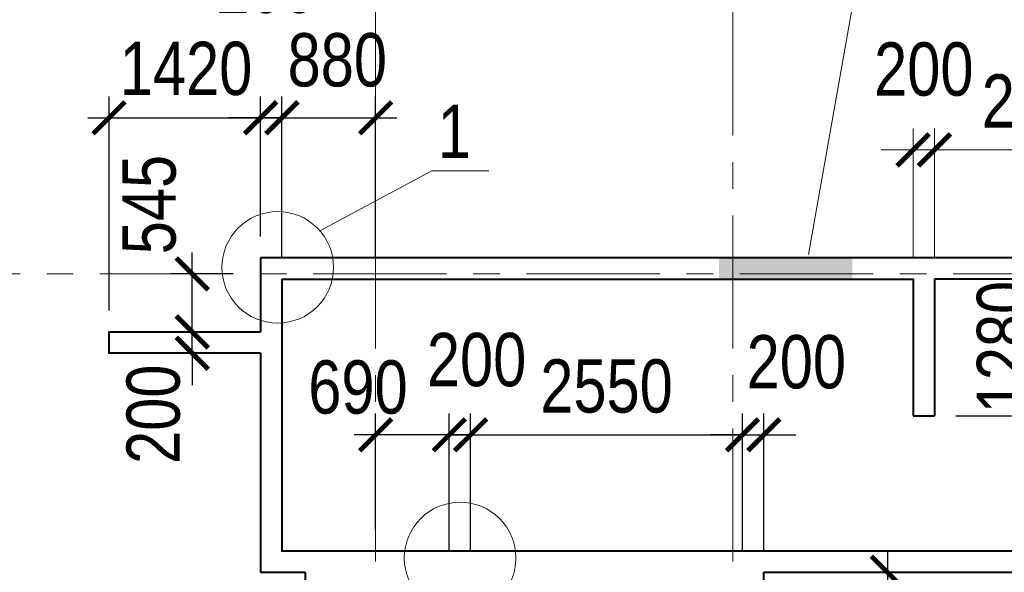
# Model space of a CAD drawing. Extents: x 26966 to 148137, y 549733 to 633733.
# Tile 17 of 29: x 52029 to 61263, y 621028 to 626214. Entities that reach past the tile are written whole.
import ezdxf

# ---------------------------------------------------------------- set-up
doc = ezdxf.new("R2010")
doc.units = 0
doc.header["$LTSCALE"] = 1000
doc.header["$MEASUREMENT"] = 0
doc.linetypes.add('CENTER', pattern=[2, 1.25, -0.25, 0.25, -0.25])
for name, color, linetype, lineweight in [('CК-400-Т(двери)', 7, 'Continuous', 20), ('СК-040-С(тены)', 12, 'Continuous', 40), ('СК-100-О(си)', 7, 'CENTER', 15), ('СК-110-О-РАЗМЕРЫ', 7, 'Continuous', 15), ('СК-300-Р(азмеры)', 7, 'Continuous', 20), ('СК-343-Р-КОЛОННЫ', 7, 'Continuous', 13), ('СК-400-Т(екст)', 7, 'Continuous', 20), ('СК-600-Ш(триховка', 7, 'Continuous', 15)]:
    doc.layers.add(name, color=color, linetype=linetype, lineweight=lineweight)
doc.styles.add('RUSS', font='arial.ttf', dxfattribs={"width": 0.8})
doc.dimstyles.new('100-200', dxfattribs={"dimscale": 0, "dimtxt": 500, "dimasz": 300, "dimexe": 200, "dimexo": 200, "dimgap": 200, "dimtad": 1, "dimdec": 0, "dimzin": 0, "dimdsep": 46, "dimtxsty": 'RUSS', "dimblk": 'ARCHTICK', "dimcen": 0.096, "dimdle": 200, "dimclrd": 7, "dimclre": 7, "dimclrt": 256, "dimadec": 0, "dimazin": 0, "dimtfac": 1, "dimtdec": 0, "dimtmove": 2, "dimatfit": 3, "dimldrblk": 'OBLIQUE', "dimfxl": 1, "dimtolj": 1, "dimtzin": 0, "dimarcsym": 0})

# ---------------------------------------------------------------- blocks, each defined once
blk = doc.blocks.new('оси')
at = {"layer": 'СК-100-О(си)'}
for p, q in [((-36100.2, 18534.9), (-36100.2, -11023.5)), ((-32750.1, 18534.9), (-32750.1, -11023.5)), ((-46685.3, 15985), (4554.2, 15985))]:
    blk.add_line(p, q, dxfattribs=at)
blk = doc.blocks.new('A$C858fb3ef')
at = {"layer": 'СК-300-Р(азмеры)'}
blk.add_blockref('оси', (-0.3, 0), dxfattribs=at)
blk = doc.blocks.new('A$C573b34c5')
blk.add_blockref('A$C858fb3ef', (0.3, 0))
blk = doc.blocks.new('A$Cc2edbf5f')
at = {"layer": 'СК-040-С(тены)'}
for p, q in [((13060.4, 15935), (13060.4, 14654.9)), ((15190.3, 15934.9), (13060.4, 15934.9)), ((6740.4, 15240.5), (6740.4, 13184.9)), ((12860.4, 14654.9), (13060.4, 14654.9)), ((6740.4, 13184.9), (7160.3, 13184.9)), ((7160.3, 13184.9), (7160.3, 10904.9))]:
    blk.add_line(p, q, dxfattribs=at)
for points in [[(6740.4, 16135), (6740.4, 15440.5)], [(11460.3, 13184.9), (15390.3, 13184.9), (15390.3, 16134.9), (6740.4, 16135)], [(6940.4, 15935), (6940.4, 13384.9), (6940.4, 13384.9), (6940.4, 13384.9)], [(6940.4, 15935), (12860.4, 15935), (12860.4, 14654.9)], [(15190.3, 15934.9), (15190.3, 13384.9), (6940.4, 13384.9)], [(6740.4, 15240.5), (5319.9, 15240.5), (5319.9, 15440.5), (6740.4, 15440.5)], [(9169.9, 11234.9), (9169.9, 9285.3), (11460.3, 9285.3), (11460.3, 13184.9)]]:
    blk.add_lwpolyline(points, dxfattribs=at)
at = {"layer": 'СК-600-Ш(триховка', "color": 7}
blk.add_solid([(11038.9, 16135.1), (11038.9, 15935.1), (12288.9, 16135.1), (12288.9, 15935.1)], dxfattribs=at)
blk = doc.blocks.new('_ArchTick')
at = {"color": 0, "linetype": 'ByBlock', "const_width": 0.15}
blk.add_lwpolyline([(-0.5, -0.5), (0.5, 0.5)], dxfattribs=at)
blk = doc.blocks.new('*D49')
at = {"layer": 'Defpoints', "color": 0, "transparency": 16777216}
for p in [(54287.7, 625293.6), (54287.7, 623977.8), (54487.7, 623777.8)]:
    blk.add_point(p, dxfattribs=at)
at = {"layer": 'СК-343-Р-КОЛОННЫ', "color": 7, "lineweight": -2, "transparency": 16777216}
for p, q in [((54287.7, 624177.8), (54287.7, 625493.6)), ((54487.7, 623977.8), (54487.7, 625493.6)), ((54287.7, 625293.6), (53987.7, 625293.6)), ((54487.7, 625293.6), (54287.7, 625293.6)), ((54487.7, 625293.6), (54787.7, 625293.6))]:
    blk.add_line(p, q, dxfattribs=at)
at = {"layer": 'СК-343-Р-КОЛОННЫ', "color": 7, "lineweight": -2, "transparency": 16777216, "xscale": 300, "yscale": 300, "zscale": 300}
blk.add_blockref('_ArchTick', (54287.7, 625293.6), dxfattribs=at)
at = {"layer": 'СК-343-Р-КОЛОННЫ', "color": 7, "lineweight": -2, "transparency": 16777216, "xscale": 300, "yscale": 300, "zscale": 300, "rotation": 180}
blk.add_blockref('_ArchTick', (54487.7, 625293.6), dxfattribs=at)
at = {"layer": 'СК-343-Р-КОЛОННЫ', "transparency": 16777216, "insert": (54339.7, 626523.8), "char_height": 500, "attachment_point": 5, "style": 'RUSS'}
blk.add_mtext('\\A1;200', dxfattribs=at)
blk = doc.blocks.new('_Oblique')
at = {"color": 0, "linetype": 'ByBlock', "lineweight": -2}
blk.add_line((-0.5, -0.5), (0.5, 0.5), dxfattribs=at)
blk = doc.blocks.new('*D50')
at = {"layer": 'Defpoints', "color": 0, "transparency": 16777216}
for p in [(53647.8, 623283.4), (54227.3, 623283.4), (54227.3, 623083.4)]:
    blk.add_point(p, dxfattribs=at)
at = {"layer": 'СК-343-Р-КОЛОННЫ', "color": 7, "lineweight": -2, "transparency": 16777216}
for p, q in [((53647.8, 623283.4), (53647.8, 623583.4)), ((54027.3, 623283.4), (53447.8, 623283.4)), ((53647.8, 623083.4), (53647.8, 623283.4)), ((54027.3, 623083.4), (53447.8, 623083.4)), ((53647.8, 623083.4), (53647.8, 622783.4))]:
    blk.add_line(p, q, dxfattribs=at)
at = {"layer": 'СК-343-Р-КОЛОННЫ', "color": 7, "lineweight": -2, "transparency": 16777216, "xscale": 300, "yscale": 300, "zscale": 300}
for p, rotation in [((53647.8, 623283.4), 270), ((53647.8, 623083.4), 90)]:
    blk.add_blockref('_ArchTick', p, dxfattribs=dict(at, rotation=rotation))
at = {"layer": 'СК-343-Р-КОЛОННЫ', "transparency": 16777216, "insert": (53284.1, 622511.2), "char_height": 500, "attachment_point": 5, "rotation": 90, "style": 'RUSS'}
blk.add_mtext('\\A1;200', dxfattribs=at)
blk = doc.blocks.new('*D51')
at = {"layer": 'Defpoints', "color": 0, "transparency": 16777216}
for p in [(54707.6, 621037.8), (54907.6, 621037.8), (54707.6, 620329.2)]:
    blk.add_point(p, dxfattribs=at)
at = {"layer": 'СК-343-Р-КОЛОННЫ', "color": 7, "lineweight": -2, "transparency": 16777216}
for p, q in [((54707.6, 620837.8), (54707.6, 620129.2)), ((54907.6, 620837.8), (54907.6, 620129.2)), ((54707.6, 620329.2), (54407.6, 620329.2)), ((54907.6, 620329.2), (54707.6, 620329.2)), ((54907.6, 620329.2), (55207.6, 620329.2))]:
    blk.add_line(p, q, dxfattribs=at)
at = {"layer": 'СК-343-Р-КОЛОННЫ', "color": 7, "lineweight": -2, "transparency": 16777216, "xscale": 300, "yscale": 300, "zscale": 300}
blk.add_blockref('_ArchTick', (54707.6, 620329.2), dxfattribs=at)
at = {"layer": 'СК-343-Р-КОЛОННЫ', "color": 7, "lineweight": -2, "transparency": 16777216, "xscale": 300, "yscale": 300, "zscale": 300, "rotation": 180}
blk.add_blockref('_ArchTick', (54907.6, 620329.2), dxfattribs=at)
at = {"layer": 'СК-343-Р-КОЛОННЫ', "transparency": 16777216, "insert": (54085.2, 620694.5), "char_height": 500, "attachment_point": 5, "style": 'RUSS'}
blk.add_mtext('\\A1;200', dxfattribs=at)
blk = doc.blocks.new('*D60')
at = {"layer": 'Defpoints', "color": 0, "transparency": 16777216}
for p in [(58807.6, 622318.2), (56257.6, 621028.3), (58807.6, 621028.3)]:
    blk.add_point(p, dxfattribs=at)
at = {"layer": 'СК-343-Р-КОЛОННЫ', "color": 7, "lineweight": -2, "transparency": 16777216}
for p, q in [((56257.6, 621228.3), (56257.6, 622518.2)), ((58807.6, 621228.3), (58807.6, 622518.2)), ((56057.6, 622318.2), (59007.6, 622318.2))]:
    blk.add_line(p, q, dxfattribs=at)
at = {"layer": 'СК-343-Р-КОЛОННЫ', "color": 7, "lineweight": -2, "transparency": 16777216, "xscale": 300, "yscale": 300, "zscale": 300, "rotation": 180}
blk.add_blockref('_ArchTick', (56257.6, 622318.2), dxfattribs=at)
at = {"layer": 'СК-343-Р-КОЛОННЫ', "color": 7, "lineweight": -2, "transparency": 16777216, "xscale": 300, "yscale": 300, "zscale": 300}
blk.add_blockref('_ArchTick', (58807.6, 622318.2), dxfattribs=at)
at = {"layer": 'СК-343-Р-КОЛОННЫ', "transparency": 16777216, "insert": (57532.6, 622773.4), "char_height": 500, "attachment_point": 5, "style": 'RUSS'}
blk.add_mtext('\\A1;2550', dxfattribs=at)
blk = doc.blocks.new('*D61')
at = {"layer": 'Defpoints', "color": 0, "transparency": 16777216}
for p in [(58807.6, 621028.3), (58807.6, 619278.1), (60166.3, 619278.1)]:
    blk.add_point(p, dxfattribs=at)
at = {"layer": 'СК-343-Р-КОЛОННЫ', "color": 7, "lineweight": -2, "transparency": 16777216}
for p, q in [((60166.3, 621228.3), (60166.3, 619078.1)), ((59007.6, 621028.3), (60366.3, 621028.3)), ((59007.6, 619278.1), (60366.3, 619278.1))]:
    blk.add_line(p, q, dxfattribs=at)
at = {"layer": 'СК-343-Р-КОЛОННЫ', "color": 7, "lineweight": -2, "transparency": 16777216, "xscale": 300, "yscale": 300, "zscale": 300}
for p, rotation in [((60166.3, 621028.3), 90), ((60166.3, 619278.1), 270)]:
    blk.add_blockref('_ArchTick', p, dxfattribs=dict(at, rotation=rotation))
at = {"layer": 'СК-343-Р-КОЛОННЫ', "transparency": 16777216, "insert": (59711, 620153.2), "char_height": 500, "attachment_point": 5, "rotation": 90, "style": 'RUSS'}
blk.add_mtext('\\A1;1750', dxfattribs=at)
blk = doc.blocks.new('*D65')
at = {"layer": 'Defpoints', "color": 0, "transparency": 16777216}
for p in [(56057.6, 622318.2), (56057.6, 621028.3), (56257.6, 621028.3)]:
    blk.add_point(p, dxfattribs=at)
at = {"layer": 'СК-343-Р-КОЛОННЫ', "color": 7, "lineweight": -2, "transparency": 16777216}
for p, q in [((56057.6, 621228.3), (56057.6, 622518.2)), ((56257.6, 621228.3), (56257.6, 622518.2)), ((56057.6, 622318.2), (55757.6, 622318.2)), ((56257.6, 622318.2), (56057.6, 622318.2)), ((56257.6, 622318.2), (56557.6, 622318.2))]:
    blk.add_line(p, q, dxfattribs=at)
at = {"layer": 'СК-343-Р-КОЛОННЫ', "color": 7, "lineweight": -2, "transparency": 16777216, "xscale": 300, "yscale": 300, "zscale": 300}
blk.add_blockref('_ArchTick', (56057.6, 622318.2), dxfattribs=at)
at = {"layer": 'СК-343-Р-КОЛОННЫ', "color": 7, "lineweight": -2, "transparency": 16777216, "xscale": 300, "yscale": 300, "zscale": 300, "rotation": 180}
blk.add_blockref('_ArchTick', (56257.6, 622318.2), dxfattribs=at)
at = {"layer": 'СК-343-Р-КОЛОННЫ', "transparency": 16777216, "insert": (56313.9, 623020.8), "char_height": 500, "attachment_point": 5, "style": 'RUSS'}
blk.add_mtext('\\A1;200', dxfattribs=at)
blk = doc.blocks.new('*D66')
at = {"layer": 'Defpoints', "color": 0, "transparency": 16777216}
for p in [(55367.3, 622318.2), (55367.3, 621228.3), (56057.6, 621028.3)]:
    blk.add_point(p, dxfattribs=at)
at = {"layer": 'СК-343-Р-КОЛОННЫ', "color": 7, "lineweight": -2, "transparency": 16777216}
for p, q in [((55367.3, 621428.3), (55367.3, 622518.2)), ((56057.6, 621228.3), (56057.6, 622518.2)), ((56257.6, 622318.2), (55167.3, 622318.2))]:
    blk.add_line(p, q, dxfattribs=at)
at = {"layer": 'СК-343-Р-КОЛОННЫ', "color": 7, "lineweight": -2, "transparency": 16777216, "xscale": 300, "yscale": 300, "zscale": 300, "rotation": 180}
blk.add_blockref('_ArchTick', (55367.3, 622318.2), dxfattribs=at)
at = {"layer": 'СК-343-Р-КОЛОННЫ', "color": 7, "lineweight": -2, "transparency": 16777216, "xscale": 300, "yscale": 300, "zscale": 300}
blk.add_blockref('_ArchTick', (56057.6, 622318.2), dxfattribs=at)
at = {"layer": 'СК-343-Р-КОЛОННЫ', "transparency": 16777216, "insert": (55201.6, 622763.7), "char_height": 500, "attachment_point": 5, "style": 'RUSS'}
blk.add_mtext('\\A1;690', dxfattribs=at)
blk = doc.blocks.new('*D67')
at = {"layer": 'Defpoints', "color": 0, "transparency": 16777216}
for p in [(59007.6, 622318.2), (58807.6, 621028.3), (59007.6, 621028.3)]:
    blk.add_point(p, dxfattribs=at)
at = {"layer": 'СК-343-Р-КОЛОННЫ', "color": 7, "lineweight": -2, "transparency": 16777216}
for p, q in [((58807.6, 621228.3), (58807.6, 622518.2)), ((59007.6, 621228.3), (59007.6, 622518.2)), ((58807.6, 622318.2), (58507.6, 622318.2)), ((58807.6, 622318.2), (59007.6, 622318.2)), ((59007.6, 622318.2), (59307.6, 622318.2))]:
    blk.add_line(p, q, dxfattribs=at)
at = {"layer": 'СК-343-Р-КОЛОННЫ', "color": 7, "lineweight": -2, "transparency": 16777216, "xscale": 300, "yscale": 300, "zscale": 300}
blk.add_blockref('_ArchTick', (58807.6, 622318.2), dxfattribs=at)
at = {"layer": 'СК-343-Р-КОЛОННЫ', "color": 7, "lineweight": -2, "transparency": 16777216, "xscale": 300, "yscale": 300, "zscale": 300, "rotation": 180}
blk.add_blockref('_ArchTick', (59007.6, 622318.2), dxfattribs=at)
at = {"layer": 'СК-343-Р-КОЛОННЫ', "transparency": 16777216, "insert": (59312.5, 623000.5), "char_height": 500, "attachment_point": 5, "style": 'RUSS'}
blk.add_mtext('\\A1;200', dxfattribs=at)
blk = doc.blocks.new('*D16')
at = {"layer": 'Defpoints', "color": 0, "transparency": 16777216}
for p in [(-8587461.8, 4554842.6), (-8587461.8, 4552292.6), (-8585970.9, 4552292.6)]:
    blk.add_point(p, dxfattribs=at)
at = {"layer": 'СК-343-Р-КОЛОННЫ', "color": 7, "lineweight": -2, "transparency": 16777216}
for p, q in [((-8585970.9, 4555042.6), (-8585970.9, 4552092.6)), ((-8587261.8, 4554842.6), (-8585770.9, 4554842.6)), ((-8587261.8, 4552292.6), (-8585770.9, 4552292.6))]:
    blk.add_line(p, q, dxfattribs=at)
at = {"layer": 'СК-343-Р-КОЛОННЫ', "color": 7, "lineweight": -2, "transparency": 16777216, "xscale": 300, "yscale": 300, "zscale": 300}
for p, rotation in [((-8585970.9, 4554842.6), 90), ((-8585970.9, 4552292.6), 270)]:
    blk.add_blockref('_ArchTick', p, dxfattribs=dict(at, rotation=rotation))
at = {"layer": 'СК-343-Р-КОЛОННЫ', "transparency": 16777216, "insert": (-8586426.2, 4553567.6), "char_height": 500, "attachment_point": 5, "rotation": 90, "style": 'RUSS'}
blk.add_mtext('\\A1;2550', dxfattribs=at)
blk = doc.blocks.new('*D17')
at = {"layer": 'Defpoints', "color": 0, "transparency": 16777216}
for p in [(-8589591.7, 4556057.2), (-8589791.7, 4554842.6), (-8589591.7, 4554842.6)]:
    blk.add_point(p, dxfattribs=at)
at = {"layer": 'СК-343-Р-КОЛОННЫ', "color": 7, "lineweight": -2, "transparency": 16777216}
for p, q in [((-8589791.7, 4555042.6), (-8589791.7, 4556257.2)), ((-8589591.7, 4555042.6), (-8589591.7, 4556257.2)), ((-8589791.7, 4556057.2), (-8590091.7, 4556057.2)), ((-8589791.7, 4556057.2), (-8589591.7, 4556057.2)), ((-8589591.7, 4556057.2), (-8589291.7, 4556057.2))]:
    blk.add_line(p, q, dxfattribs=at)
at = {"layer": 'СК-343-Р-КОЛОННЫ', "color": 7, "lineweight": -2, "transparency": 16777216, "xscale": 300, "yscale": 300, "zscale": 300}
blk.add_blockref('_ArchTick', (-8589791.7, 4556057.2), dxfattribs=at)
at = {"layer": 'СК-343-Р-КОЛОННЫ', "color": 7, "lineweight": -2, "transparency": 16777216, "xscale": 300, "yscale": 300, "zscale": 300, "rotation": 180}
blk.add_blockref('_ArchTick', (-8589591.7, 4556057.2), dxfattribs=at)
at = {"layer": 'СК-343-Р-КОЛОННЫ', "transparency": 16777216, "insert": (-8589691.7, 4556812.5), "char_height": 500, "attachment_point": 5, "style": 'RUSS'}
blk.add_mtext('\\A1;200', dxfattribs=at)
blk = doc.blocks.new('*D18')
at = {"layer": 'Defpoints', "color": 0, "transparency": 16777216}
for p in [(-8587461.8, 4556057.2), (-8589591.7, 4554842.6), (-8587461.8, 4554842.6)]:
    blk.add_point(p, dxfattribs=at)
at = {"layer": 'СК-343-Р-КОЛОННЫ', "color": 7, "lineweight": -2, "transparency": 16777216}
for p, q in [((-8589591.7, 4555042.6), (-8589591.7, 4556257.2)), ((-8587461.8, 4555042.6), (-8587461.8, 4556257.2)), ((-8589791.7, 4556057.2), (-8587261.8, 4556057.2))]:
    blk.add_line(p, q, dxfattribs=at)
at = {"layer": 'СК-343-Р-КОЛОННЫ', "color": 7, "lineweight": -2, "transparency": 16777216, "xscale": 300, "yscale": 300, "zscale": 300, "rotation": 180}
blk.add_blockref('_ArchTick', (-8589591.7, 4556057.2), dxfattribs=at)
at = {"layer": 'СК-343-Р-КОЛОННЫ', "color": 7, "lineweight": -2, "transparency": 16777216, "xscale": 300, "yscale": 300, "zscale": 300}
blk.add_blockref('_ArchTick', (-8587461.8, 4556057.2), dxfattribs=at)
at = {"layer": 'СК-343-Р-КОЛОННЫ', "transparency": 16777216, "insert": (-8588526.7, 4556512.6), "char_height": 500, "attachment_point": 5, "style": 'RUSS'}
blk.add_mtext('\\A1;2130', dxfattribs=at)
blk = doc.blocks.new('*D19')
at = {"layer": 'Defpoints', "color": 0, "transparency": 16777216}
for p in [(-8587261.8, 4556057.5), (-8587261.8, 4555042.6), (-8587461.8, 4554842.6)]:
    blk.add_point(p, dxfattribs=at)
at = {"layer": 'СК-343-Р-КОЛОННЫ', "color": 7, "lineweight": -2, "transparency": 16777216}
for p, q in [((-8587461.8, 4555042.6), (-8587461.8, 4556257.5)), ((-8587261.8, 4555242.6), (-8587261.8, 4556257.5)), ((-8587461.8, 4556057.5), (-8587761.8, 4556057.5)), ((-8587461.8, 4556057.5), (-8587261.8, 4556057.5)), ((-8587261.8, 4556057.5), (-8586961.8, 4556057.5))]:
    blk.add_line(p, q, dxfattribs=at)
at = {"layer": 'СК-343-Р-КОЛОННЫ', "color": 7, "lineweight": -2, "transparency": 16777216, "xscale": 300, "yscale": 300, "zscale": 300}
blk.add_blockref('_ArchTick', (-8587461.8, 4556057.5), dxfattribs=at)
at = {"layer": 'СК-343-Р-КОЛОННЫ', "color": 7, "lineweight": -2, "transparency": 16777216, "xscale": 300, "yscale": 300, "zscale": 300, "rotation": 180}
blk.add_blockref('_ArchTick', (-8587261.8, 4556057.5), dxfattribs=at)
at = {"layer": 'СК-343-Р-КОЛОННЫ', "transparency": 16777216, "insert": (-8586925.7, 4556665.8), "char_height": 500, "attachment_point": 5, "style": 'RUSS'}
blk.add_mtext('\\A1;200', dxfattribs=at)
blk = doc.blocks.new('*D20')
at = {"layer": 'Defpoints', "color": 0, "transparency": 16777216}
for p in [(-8587461.8, 4552292.6), (-8587461.8, 4552092.6), (-8585970.9, 4552092.6)]:
    blk.add_point(p, dxfattribs=at)
at = {"layer": 'СК-343-Р-КОЛОННЫ', "color": 7, "lineweight": -2, "transparency": 16777216}
for p, q in [((-8585970.9, 4552292.6), (-8585970.9, 4552592.6)), ((-8587261.8, 4552292.6), (-8585770.9, 4552292.6)), ((-8585970.9, 4552292.6), (-8585970.9, 4552092.6)), ((-8587261.8, 4552092.6), (-8585770.9, 4552092.6)), ((-8585970.9, 4552092.6), (-8585970.9, 4551792.6))]:
    blk.add_line(p, q, dxfattribs=at)
at = {"layer": 'СК-343-Р-КОЛОННЫ', "color": 7, "lineweight": -2, "transparency": 16777216, "xscale": 300, "yscale": 300, "zscale": 300}
for p, rotation in [((-8585970.9, 4552292.6), 270), ((-8585970.9, 4552092.6), 90)]:
    blk.add_blockref('_ArchTick', p, dxfattribs=dict(at, rotation=rotation))
at = {"layer": 'СК-343-Р-КОЛОННЫ', "transparency": 16777216, "insert": (-8585427.4, 4552153.7), "char_height": 500, "attachment_point": 5, "rotation": 90, "style": 'RUSS'}
blk.add_mtext('\\A1;200', dxfattribs=at)
blk = doc.blocks.new('*D21')
at = {"layer": 'Defpoints', "color": 0, "transparency": 16777216}
for p in [(-8587261.8, 4555042.6), (-8587261.8, 4554892.7), (-8585970.6, 4554892.7)]:
    blk.add_point(p, dxfattribs=at)
at = {"layer": 'СК-343-Р-КОЛОННЫ', "color": 7, "lineweight": -2, "transparency": 16777216}
for p, q in [((-8585970.6, 4555042.6), (-8585970.6, 4555342.6)), ((-8587061.8, 4555042.6), (-8585770.6, 4555042.6)), ((-8585970.6, 4555042.6), (-8585970.6, 4554892.7)), ((-8587061.8, 4554892.7), (-8585770.6, 4554892.7)), ((-8585970.6, 4554892.7), (-8585970.6, 4554592.7))]:
    blk.add_line(p, q, dxfattribs=at)
at = {"layer": 'СК-343-Р-КОЛОННЫ', "color": 7, "lineweight": -2, "transparency": 16777216, "xscale": 300, "yscale": 300, "zscale": 300}
for p, rotation in [((-8585970.6, 4555042.6), 270), ((-8585970.6, 4554892.7), 90)]:
    blk.add_blockref('_ArchTick', p, dxfattribs=dict(at, rotation=rotation))
at = {"layer": 'СК-343-Р-КОЛОННЫ', "transparency": 16777216, "insert": (-8586435.1, 4555699.7), "char_height": 500, "attachment_point": 5, "rotation": 90, "style": 'RUSS'}
blk.add_mtext('\\A1;150', dxfattribs=at)
blk = doc.blocks.new('*D22')
at = {"layer": 'Defpoints', "color": 0, "transparency": 16777216}
for p in [(-8587261.8, 4554892.7), (-8587261.8, 4554842.6), (-8585970.6, 4554842.6)]:
    blk.add_point(p, dxfattribs=at)
at = {"layer": 'СК-343-Р-КОЛОННЫ', "color": 7, "lineweight": -2, "transparency": 16777216}
for p, q in [((-8585970.6, 4554892.7), (-8585970.6, 4555192.7)), ((-8587061.8, 4554892.7), (-8585770.6, 4554892.7)), ((-8585970.6, 4554892.7), (-8585970.6, 4554842.6)), ((-8587061.8, 4554842.6), (-8585770.6, 4554842.6)), ((-8585970.6, 4554842.6), (-8585970.6, 4554542.6))]:
    blk.add_line(p, q, dxfattribs=at)
at = {"layer": 'СК-343-Р-КОЛОННЫ', "color": 7, "lineweight": -2, "transparency": 16777216, "xscale": 300, "yscale": 300, "zscale": 300}
for p, rotation in [((-8585970.6, 4554892.7), 270), ((-8585970.6, 4554842.6), 90)]:
    blk.add_blockref('_ArchTick', p, dxfattribs=dict(at, rotation=rotation))
at = {"layer": 'СК-343-Р-КОЛОННЫ', "transparency": 16777216, "insert": (-8585465, 4554550.1), "char_height": 500, "attachment_point": 5, "rotation": 90, "style": 'RUSS'}
blk.add_mtext('\\A1;50', dxfattribs=at)
blk = doc.blocks.new('*D137')
at = {"layer": 'Defpoints', "color": 0, "transparency": 16777216}
for p in [(55367.3, 625293.6), (54487.7, 623777.8), (55367.3, 623777.8)]:
    blk.add_point(p, dxfattribs=at)
at = {"layer": 'СК-343-Р-КОЛОННЫ', "color": 7, "lineweight": -2, "transparency": 16777216}
for p, q in [((54487.7, 623977.8), (54487.7, 625493.6)), ((55367.3, 623977.8), (55367.3, 625493.6)), ((54287.7, 625293.6), (55567.3, 625293.6))]:
    blk.add_line(p, q, dxfattribs=at)
at = {"layer": 'СК-343-Р-КОЛОННЫ', "color": 7, "lineweight": -2, "transparency": 16777216, "xscale": 300, "yscale": 300, "zscale": 300, "rotation": 180}
blk.add_blockref('_ArchTick', (54487.7, 625293.6), dxfattribs=at)
at = {"layer": 'СК-343-Р-КОЛОННЫ', "color": 7, "lineweight": -2, "transparency": 16777216, "xscale": 300, "yscale": 300, "zscale": 300}
blk.add_blockref('_ArchTick', (55367.3, 625293.6), dxfattribs=at)
at = {"layer": 'СК-343-Р-КОЛОННЫ', "transparency": 16777216, "insert": (55007.4, 625834.2), "char_height": 500, "attachment_point": 5, "style": 'RUSS'}
blk.add_mtext('\\A1;880', dxfattribs=at)
blk = doc.blocks.new('*D138')
at = {"layer": 'Defpoints', "color": 0, "transparency": 16777216}
for p in [(54287.7, 625293.6), (54287.7, 624067.1), (52867.2, 623283.4)]:
    blk.add_point(p, dxfattribs=at)
at = {"layer": 'СК-343-Р-КОЛОННЫ', "color": 7, "lineweight": -2, "transparency": 16777216}
for p, q in [((52867.2, 623483.4), (52867.2, 625493.6)), ((54287.7, 624267.1), (54287.7, 625493.6)), ((52667.2, 625293.6), (54487.7, 625293.6))]:
    blk.add_line(p, q, dxfattribs=at)
at = {"layer": 'СК-343-Р-КОЛОННЫ', "color": 7, "lineweight": -2, "transparency": 16777216, "xscale": 300, "yscale": 300, "zscale": 300, "rotation": 180}
blk.add_blockref('_ArchTick', (52867.2, 625293.6), dxfattribs=at)
at = {"layer": 'СК-343-Р-КОЛОННЫ', "color": 7, "lineweight": -2, "transparency": 16777216, "xscale": 300, "yscale": 300, "zscale": 300}
blk.add_blockref('_ArchTick', (54287.7, 625293.6), dxfattribs=at)
at = {"layer": 'СК-343-Р-КОЛОННЫ', "transparency": 16777216, "insert": (53589.1, 625753.5), "char_height": 500, "attachment_point": 5, "style": 'RUSS'}
blk.add_mtext('\\A1;1420', dxfattribs=at)
blk = doc.blocks.new('*D139')
at = {"layer": 'Defpoints', "color": 0, "transparency": 16777216}
for p in [(53647.8, 623827.9), (54227.3, 623827.9), (54227.3, 623283.4)]:
    blk.add_point(p, dxfattribs=at)
at = {"layer": 'СК-343-Р-КОЛОННЫ', "color": 7, "lineweight": -2, "transparency": 16777216}
for p, q in [((53647.8, 623083.4), (53647.8, 624027.9)), ((54027.3, 623827.9), (53447.8, 623827.9)), ((54027.3, 623283.4), (53447.8, 623283.4))]:
    blk.add_line(p, q, dxfattribs=at)
at = {"layer": 'СК-343-Р-КОЛОННЫ', "color": 7, "lineweight": -2, "transparency": 16777216, "xscale": 300, "yscale": 300, "zscale": 300}
for p, rotation in [((53647.8, 623827.9), 90), ((53647.8, 623283.4), 270)]:
    blk.add_blockref('_ArchTick', p, dxfattribs=dict(at, rotation=rotation))
at = {"layer": 'СК-343-Р-КОЛОННЫ', "transparency": 16777216, "insert": (53245.4, 624478.7), "char_height": 500, "attachment_point": 5, "rotation": 90, "style": 'RUSS'}
blk.add_mtext('\\A1;545', dxfattribs=at)
blk = doc.blocks.new('*D79')
at = {"layer": 'Defpoints', "color": 0, "transparency": 16777216}
for p in [(60607.7, 623777.8), (60607.7, 622497.7), (61703, 622497.7)]:
    blk.add_point(p, dxfattribs=at)
at = {"layer": 'СК-343-Р-КОЛОННЫ', "color": 7, "lineweight": -2, "transparency": 16777216}
for p, q in [((61703, 623977.8), (61703, 622297.7)), ((60807.7, 623777.8), (61903, 623777.8)), ((60807.7, 622497.7), (61903, 622497.7))]:
    blk.add_line(p, q, dxfattribs=at)
at = {"layer": 'СК-343-Р-КОЛОННЫ', "color": 7, "lineweight": -2, "transparency": 16777216, "xscale": 300, "yscale": 300, "zscale": 300}
for p, rotation in [((61703, 623777.8), 90), ((61703, 622497.7), 270)]:
    blk.add_blockref('_ArchTick', p, dxfattribs=dict(at, rotation=rotation))
at = {"layer": 'СК-343-Р-КОЛОННЫ', "transparency": 16777216, "insert": (61258.5, 623141.7), "char_height": 500, "attachment_point": 5, "rotation": 90, "style": 'RUSS'}
blk.add_mtext('\\A1;1280', dxfattribs=at)
blk = doc.blocks.new('A$Cdced7959')
at = {"layer": 'СК-343-Р-КОЛОННЫ'}
for base, p1, p2, picture, middle in [((-2129.9, 3764.6), (-2329.9, 2550.1), (-2129.9, 2550.1), '*D17', (-2229.9, 4519.9)), ((0, 3764.6), (-2129.9, 2550), (0, 2550), '*D18', (-1065, 4220.1))]:
    dim = blk.add_linear_dim(base=base, p1=p1, p2=p2, dimstyle='100-200', override={"dimscale": 1}, dxfattribs=at)
    dim.commit()
    dim.dimension.update_dxf_attribs({"geometry": picture, "text_midpoint": middle, "insert": (8587461.8, -4552292.6)})
dim = blk.add_linear_dim(base=(200, 3765), p1=(0, 2550), p2=(200, 2750), dimstyle='100-200', override={"dimscale": 1}, dxfattribs=at)
dim.commit()
dim.dimension.update_dxf_attribs({"geometry": '*D19', "text_midpoint": (536, 4373.3), "dimtype": 128, "insert": (8587461.8, -4552292.6)})
for base, p1, p2, picture, middle in [((1491.2, 2600.2), (200, 2750), (200, 2600.2), '*D21', (1026.7, 3407.1)), ((1491.2, 2550), (200, 2600.2), (200, 2550), '*D22', (1996.8, 2257.6)), ((1490.8, -200), (0, 0), (0, -200), '*D20', (2034.4, -138.8))]:
    dim = blk.add_linear_dim(base=base, p1=p1, p2=p2, angle=90, dimstyle='100-200', override={"dimscale": 1}, dxfattribs=at)
    dim.commit()
    dim.dimension.update_dxf_attribs({"geometry": picture, "text_midpoint": middle, "dimtype": 128, "insert": (8587461.8, -4552292.6)})
dim = blk.add_linear_dim(base=(1490.8, 0), p1=(0, 2550), p2=(0, 0), angle=90, dimstyle='100-200', override={"dimscale": 1}, dxfattribs=at)
dim.commit()
dim.dimension.update_dxf_attribs({"geometry": '*D16', "text_midpoint": (1035.5, 1275), "insert": (8587461.8, -4552292.6)})

msp = doc.modelspace()

# ---------------------------------------------------------------- linework, layer by layer
at = {"layer": 'CК-400-Т(двери)', "color": 7}
msp.add_lwpolyline([(55829.8, 627387.6), (60024.7, 627387.6), (59428.1, 624011.2)], dxfattribs=at)
at = {"layer": 'СК-110-О-РАЗМЕРЫ'}
msp.add_line((56427.5, 624794.7), (55894.3, 624794.7), dxfattribs=at)
for centre in [(54449.1, 623889.7), (56159.6, 621162.1)]:
    msp.add_circle(centre, 523.3, dxfattribs=at)
at = {"layer": 'СК-343-Р-КОЛОННЫ'}
msp.add_line((55894.3, 624794.7), (54844.2, 624232.9), dxfattribs=at)

# ---------------------------------------------------------------- block references
at = {"layer": 'СК-040-С(тены)'}
msp.add_blockref('A$Cc2edbf5f', (47547.3, 607842.8), dxfattribs=at)
at = {"layer": 'СК-300-Р(азмеры)'}
msp.add_blockref('A$C573b34c5', (91467.5, 607842.9), dxfattribs=at)
at = {"layer": 'СК-343-Р-КОЛОННЫ'}
msp.add_blockref('A$Cdced7959', (62737.6, 621227.7), dxfattribs=at)

# ---------------------------------------------------------------- texts
at = {"layer": 'СК-400-Т(екст)', "style": 'RUSS', "width": 0.8}
msp.add_text('1', height=500, dxfattribs=at).set_placement((55949.3, 624915.5))

# ---------------------------------------------------------------- dimensions: what is measured, and where the dimension line sits
at = {"layer": 'СК-343-Р-КОЛОННЫ'}
for base, p1, p2, picture, middle in [((54287.7, 625293.6), (54487.7, 623777.8), (54287.7, 623977.8), '*D49', (54339.7, 626523.8)), ((55367.3, 625293.6), (54487.7, 623777.8), (55367.3, 623777.8), '*D137', (55007.4, 625834.2)), ((54287.6673, 625293.6004), (52867.2302, 623283.3653), (54287.6673, 624067.0789), '*D138', (53589.1148, 625753.5127)), ((56057.6, 622318.2), (56257.6, 621028.3), (56057.6, 621028.3), '*D65', (56313.9, 623020.8)), ((59007.6, 622318.2), (58807.6, 621028.3), (59007.6, 621028.3), '*D67', (59312.5, 623000.5)), ((55367.3, 622318.2), (56057.6, 621028.3), (55367.3, 621228.3), '*D66', (55201.6, 622763.7)), ((54707.6, 620329.2), (54907.6, 621037.8), (54707.6, 621037.8), '*D51', (54085.2, 620694.5))]:
    dim = msp.add_linear_dim(base=base, p1=p1, p2=p2, dimstyle='100-200', override={"dimscale": 1}, dxfattribs=at)
    dim.commit()
    dim.dimension.update_dxf_attribs({"geometry": picture, "text_midpoint": middle, "dimtype": 160})
for base, p1, p2, picture, middle in [((53647.7975, 623827.8928), (54227.3025, 623283.3653), (54227.3025, 623827.8928), '*D139', (53245.4376, 624478.7195)), ((61703, 622497.7), (60607.7, 623777.8), (60607.7, 622497.7), '*D79', (61258.5, 623141.7)), ((53647.8, 623283.4), (54227.3, 623083.4), (54227.3, 623283.4), '*D50', (53284.1, 622511.2))]:
    dim = msp.add_linear_dim(base=base, p1=p1, p2=p2, angle=90, dimstyle='100-200', override={"dimscale": 1}, dxfattribs=at)
    dim.commit()
    dim.dimension.update_dxf_attribs({"geometry": picture, "text_midpoint": middle, "dimtype": 160})
dim = msp.add_linear_dim(base=(58807.6, 622318.2), p1=(56257.6, 621028.3), p2=(58807.6, 621028.3), dimstyle='100-200', override={"dimscale": 1}, dxfattribs=at)
dim.commit()
dim.dimension.update_dxf_attribs({"geometry": '*D60', "text_midpoint": (57532.6, 622773.4)})
dim = msp.add_linear_dim(base=(60166.3, 619278.1), p1=(58807.6, 621028.3), p2=(58807.6, 619278.1), angle=90, dimstyle='100-200', override={"dimscale": 1}, dxfattribs=at)
dim.commit()
dim.dimension.update_dxf_attribs({"geometry": '*D61', "text_midpoint": (59711, 620153.2)})

doc.saveas('drawing.dxf')
